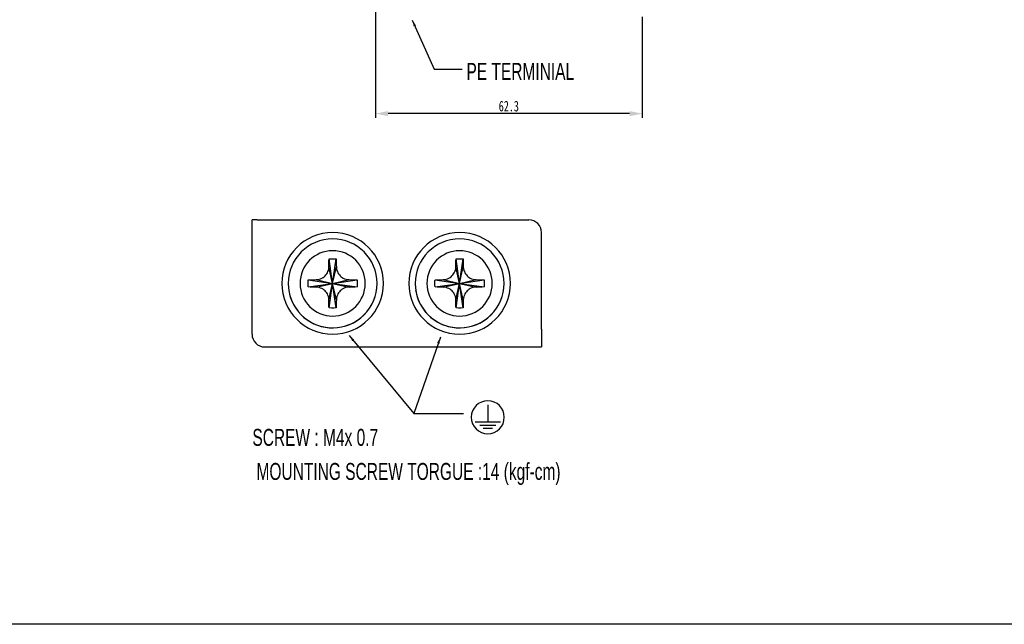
# Model space of a CAD drawing. Extents: x -1 to 1437, y 34 to 468.
# Tile 7 of 34: x 480 to 712, y 35 to 178. Entities that reach past the tile are written whole.
import ezdxf

# ---------------------------------------------------------------- set-up
doc = ezdxf.new("R2010")
doc.units = 0
doc.header["$LTSCALE"] = 23.1
doc.header["$MEASUREMENT"] = 0
doc.layers.get('0').update_dxf_attribs({"linetype": 'CONTINUOUS'})
doc.styles.get("Standard").update_dxf_attribs({"font": 'txt', "width": 0.7})
doc.dimstyles.get("Standard").update_dxf_attribs({"dimtxt": 2.5, "dimasz": 1.5, "dimexe": 0.18, "dimexo": 0.0625, "dimgap": 0.09, "dimtad": 1, "dimdsep": 46, "dimtxsty": 'Standard', "dimblk": '_FILLED', "dimblk1": '_FILLED', "dimblk2": '_FILLED', "dimcen": 0.09, "dimadec": 0, "dimazin": 0, "dimtol": 1, "dimtp": 0.01, "dimtm": 0.01, "dimtfac": 1, "dimtofl": 0, "dimtmove": 0, "dimatfit": 3, "dimldrblk": '_FILLED', "dimfxl": 0, "dimtolj": 1, "dimarcsym": 0})

# ---------------------------------------------------------------- blocks, each defined once
blk = doc.blocks.new('_FILLED')
at = {"color": 0, "linetype": 'ByBlock'}
blk.add_solid([(0, 0), (-1, 0.2), (-1, -0.2)], dxfattribs=at)
blk = doc.blocks.new('*D82')
at = {"color": 0, "lineweight": -2}
for p, q in [((563.67, 182.13), (563.67, 154.62)), ((626.74, 178.5), (626.74, 154.62)), ((623.74, 155.62), (566.67, 155.62))]:
    blk.add_line(p, q, dxfattribs=at)
at = {"color": 0, "lineweight": -2, "xscale": 3, "yscale": 3, "zscale": 3, "rotation": 180}
blk.add_blockref('_FILLED', (563.67, 155.62), dxfattribs=at)
at = {"color": 0, "lineweight": -2, "xscale": 3, "yscale": 3, "zscale": 3}
blk.add_blockref('_FILLED', (626.74, 155.62), dxfattribs=at)
at = {"color": 0, "insert": (595.2, 157.37), "char_height": 2.5, "attachment_point": 5}
blk.add_mtext('\\A1;62.3', dxfattribs=at)

msp = doc.modelspace()

# ---------------------------------------------------------------- linework, layer by layer
at = {"color": 0, "linetype": 'Continuous'}
for p, q in [((534.52, 103.54), (534.52, 130.54)), ((534.63, 130.54), (534.52, 130.54)), ((535.71, 130.54), (534.63, 130.54)), ((535.71, 130.54), (538.71, 130.54)), ((538.71, 130.54), (599.92, 130.54)), ((602.92, 104.73), (602.92, 127.54)), ((553.57, 115.54), (552.72, 121.35)), ((553.57, 115.54), (554.42, 121.35)), ((583.57, 115.54), (582.72, 121.35)), ((583.57, 115.54), (584.42, 121.35)), ((553.57, 115.54), (552.69, 119.42)), ((553.57, 115.54), (554.45, 119.42)), ((583.57, 115.54), (582.69, 119.42)), ((583.57, 115.54), (584.45, 119.42)), ((547.76, 116.39), (553.57, 115.54)), ((549.69, 116.42), (553.57, 115.54)), ((553.57, 115.54), (557.45, 116.42)), ((553.57, 115.54), (559.39, 116.39)), ((577.76, 116.39), (583.57, 115.54)), ((579.69, 116.42), (583.57, 115.54)), ((583.57, 115.54), (587.45, 116.42)), ((583.57, 115.54), (589.39, 116.39)), ((547.76, 114.69), (553.57, 115.54)), ((549.69, 114.66), (553.57, 115.54)), ((552.69, 111.66), (553.57, 115.54)), ((552.72, 109.73), (553.57, 115.54)), ((553.57, 115.54), (557.45, 114.66)), ((553.57, 115.54), (559.39, 114.69)), ((554.45, 111.66), (553.57, 115.54)), ((554.42, 109.73), (553.57, 115.54)), ((577.76, 114.69), (583.57, 115.54)), ((579.69, 114.66), (583.57, 115.54)), ((582.69, 111.66), (583.57, 115.54)), ((582.72, 109.73), (583.57, 115.54)), ((583.57, 115.54), (589.39, 114.69)), ((584.45, 111.66), (583.57, 115.54)), ((583.57, 115.54), (587.45, 114.66)), ((584.42, 109.73), (583.57, 115.54)), ((602.92, 104.73), (602.92, 101.73)), ((537.52, 100.54), (571.32, 100.54)), ((571.42, 100.54), (572.92, 100.54)), ((571.42, 100.54), (572.15, 100.54)), ((572.15, 100.54), (572.92, 100.54)), ((572.92, 100.54), (602.92, 100.54)), ((572.92, 100.54), (602.92, 100.54)), ((602.92, 101.73), (602.92, 100.54)), ((590.23, 86.88), (590.23, 82.83)), ((587.23, 82.83), (593.23, 82.83)), ((588.35, 82.08), (592.1, 82.08)), ((589.1, 81.33), (591.35, 81.33))]:
    msp.add_line(p, q, dxfattribs=at)
at = {"color": 7}
msp.add_line((944.91, 35.06), (471.83, 35.06), dxfattribs=at)
at = {"color": 0, "linetype": 'Continuous'}
for points in [[(552.69, 119.42), (552.7, 119.89), (552.71, 120.38), (552.71, 120.88), (552.72, 121.35)], [(552.72, 121.35), (553.29, 121.36), (553.86, 121.36), (554.42, 121.35)], [(554.42, 121.35), (554.43, 120.88), (554.44, 120.39), (554.44, 119.89), (554.45, 119.42)], [(582.69, 119.42), (582.7, 119.89), (582.71, 120.38), (582.71, 120.88), (582.72, 121.35)], [(582.72, 121.35), (583.29, 121.36), (583.86, 121.36), (584.42, 121.35)], [(584.42, 121.35), (584.43, 120.88), (584.44, 120.39), (584.44, 119.89), (584.45, 119.42)], [(549.69, 116.42), (550.04, 116.44), (550.39, 116.51), (550.73, 116.62), (551.04, 116.77), (551.31, 116.93), (551.55, 117.11), (551.77, 117.31), (551.98, 117.53), (552.16, 117.77), (552.32, 118.03), (552.46, 118.31), (552.57, 118.62), (552.66, 118.99), (552.69, 119.42)], [(554.45, 119.42), (554.49, 118.99), (554.57, 118.62), (554.69, 118.31), (554.82, 118.03), (554.98, 117.78), (555.16, 117.54), (555.37, 117.31), (555.59, 117.11), (555.83, 116.93), (556.09, 116.77), (556.41, 116.63), (556.75, 116.51), (557.11, 116.44), (557.45, 116.42)], [(579.69, 116.42), (580.04, 116.44), (580.39, 116.51), (580.73, 116.62), (581.04, 116.77), (581.31, 116.93), (581.55, 117.11), (581.77, 117.31), (581.98, 117.53), (582.16, 117.77), (582.32, 118.03), (582.46, 118.31), (582.57, 118.62), (582.66, 118.99), (582.69, 119.42)], [(584.45, 119.42), (584.49, 118.99), (584.57, 118.62), (584.69, 118.31), (584.82, 118.03), (584.98, 117.78), (585.16, 117.54), (585.37, 117.31), (585.59, 117.11), (585.83, 116.93), (586.09, 116.77), (586.41, 116.63), (586.75, 116.51), (587.11, 116.44), (587.45, 116.42)], [(547.75, 115.54), (547.75, 115.82), (547.75, 116.11), (547.76, 116.39)], [(547.76, 116.39), (548.23, 116.4), (548.73, 116.41), (549.22, 116.41), (549.69, 116.42)], [(557.45, 116.42), (557.92, 116.41), (558.42, 116.41), (558.91, 116.4), (559.39, 116.39)], [(559.39, 116.39), (559.39, 116.11), (559.39, 115.82), (559.39, 115.54)], [(577.75, 115.54), (577.75, 115.82), (577.75, 116.11), (577.76, 116.39)], [(577.76, 116.39), (578.23, 116.4), (578.73, 116.41), (579.22, 116.41), (579.69, 116.42)], [(587.45, 116.42), (587.92, 116.41), (588.42, 116.41), (588.91, 116.4), (589.39, 116.39)], [(589.39, 116.39), (589.39, 116.11), (589.39, 115.82), (589.39, 115.54)], [(547.76, 114.69), (547.75, 114.97), (547.75, 115.26), (547.75, 115.54)], [(549.69, 114.66), (549.22, 114.67), (548.73, 114.67), (548.23, 114.68), (547.76, 114.69)], [(552.69, 111.66), (552.66, 112.09), (552.57, 112.46), (552.46, 112.77), (552.32, 113.05), (552.17, 113.3), (551.98, 113.55), (551.78, 113.77), (551.55, 113.97), (551.32, 114.15), (551.05, 114.31), (550.74, 114.45), (550.39, 114.57), (550.04, 114.64), (549.69, 114.66)], [(557.45, 114.66), (557.11, 114.64), (556.76, 114.57), (556.42, 114.46), (556.1, 114.31), (555.83, 114.15), (555.6, 113.97), (555.37, 113.77), (555.16, 113.55), (554.98, 113.31), (554.82, 113.05), (554.69, 112.77), (554.57, 112.46), (554.49, 112.09), (554.45, 111.66)], [(559.39, 114.69), (558.91, 114.68), (558.42, 114.67), (557.93, 114.67), (557.45, 114.66)], [(559.39, 115.54), (559.39, 115.26), (559.39, 114.97), (559.39, 114.69)], [(577.76, 114.69), (577.75, 114.97), (577.75, 115.26), (577.75, 115.54)], [(579.69, 114.66), (579.22, 114.67), (578.73, 114.67), (578.23, 114.68), (577.76, 114.69)], [(582.69, 111.66), (582.66, 112.09), (582.57, 112.46), (582.46, 112.77), (582.32, 113.05), (582.17, 113.3), (581.98, 113.55), (581.78, 113.77), (581.55, 113.97), (581.32, 114.15), (581.05, 114.31), (580.74, 114.45), (580.39, 114.57), (580.04, 114.64), (579.69, 114.66)], [(587.45, 114.66), (587.11, 114.64), (586.76, 114.57), (586.42, 114.46), (586.1, 114.31), (585.83, 114.15), (585.6, 113.97), (585.37, 113.77), (585.16, 113.55), (584.98, 113.31), (584.82, 113.05), (584.69, 112.77), (584.57, 112.46), (584.49, 112.09), (584.45, 111.66)], [(589.39, 114.69), (588.91, 114.68), (588.42, 114.67), (587.93, 114.67), (587.45, 114.66)], [(589.39, 115.54), (589.39, 115.26), (589.39, 114.97), (589.39, 114.69)], [(552.72, 109.73), (552.71, 110.2), (552.71, 110.69), (552.7, 111.19), (552.69, 111.66)], [(554.42, 109.73), (553.86, 109.72), (553.29, 109.72), (552.72, 109.73)], [(554.45, 111.66), (554.44, 111.19), (554.44, 110.7), (554.43, 110.2), (554.42, 109.73)], [(582.72, 109.73), (582.71, 110.2), (582.71, 110.69), (582.7, 111.19), (582.69, 111.66)], [(584.42, 109.73), (583.86, 109.72), (583.29, 109.72), (582.72, 109.73)], [(584.45, 111.66), (584.44, 111.19), (584.44, 110.7), (584.43, 110.2), (584.42, 109.73)], [(571.32, 100.54), (571.36, 100.54), (571.39, 100.54), (571.42, 100.54)]]:
    msp.add_lwpolyline(points, dxfattribs=at)
for centre, radius, start, end in [((599.92, 127.54), 3, 0, 90), ((553.57, 115.54), 12, 0, 180), ((553.57, 115.54), 10.5, 0, 180), ((583.57, 115.54), 12, 0, 180), ((583.57, 115.54), 10.5, 0, 180), ((553.57, 115.54), 7.71, 0, 180), ((583.57, 115.54), 7.71, 0, 180), ((553.57, 115.54), 12, 180, 0), ((553.57, 115.54), 10.5, 180, 0), ((553.57, 115.54), 10.5, 188.5636, 353.4963), ((553.57, 115.54), 7.71, 180, 0), ((583.57, 115.54), 12, 180, 0), ((583.57, 115.54), 10.5, 180, 0), ((583.57, 115.54), 10.5, 188.5636, 353.4963), ((583.57, 115.54), 7.71, 180, 0), ((537.52, 103.54), 3, 180, 269.999), ((590.23, 83.94), 3.9, 0, 180), ((590.23, 83.94), 3.9, 180, 0)]:
    msp.add_arc(centre, radius, start, end, dxfattribs=at)

# ---------------------------------------------------------------- texts
at = {"color": 0, "linetype": 'Continuous', "char_height": 4, "attachment_point": 1}
for s, insert, width in [('{\\f新細明體|b0|i0|c136|p18;PE TERMINIAL}', (585.19, 167.58), 60), ('{\\f@新細明體|b0|i0|c136|p18;SCREW : M4x 0.7}', (534.61, 81.19), 47.6028)]:
    msp.add_mtext(s, dxfattribs=dict(at, insert=insert, width=width))
at = {"color": 0, "linetype": 'Continuous', "insert": (535.58, 73.15), "char_height": 4, "attachment_point": 1}
msp.add_mtext('{\\f@新細明體|b0|i0|c136|p18;MOUNTING SCREW TORGUE :14 (kgf-cm)}', dxfattribs=at)

# ---------------------------------------------------------------- dimensions: what is measured, and where the dimension line sits
at = {"color": 0}
dim = msp.add_linear_dim(base=(563.67, 155.62), p1=(626.74, 179.5), p2=(563.67, 183.13), text='62.3', dimstyle='Standard', override={"dimasz": 3, "dimexe": 1, "dimexo": 1, "dimgap": 0.5, "dimdec": 1, "dimzin": 0, "dimcen": 3, "dimtol": 0, "dimtdec": 1, "dimtmove": 1, "dimtzin": 0}, dxfattribs=at)
dim.commit()
dim.dimension.update_dxf_attribs({"geometry": '*D82', "text_midpoint": (595.2, 157.37)})

# ---------------------------------------------------------------- leaders
at = {"color": 0, "linetype": 'Continuous', "annotation_type": 0, "has_hookline": 1, "hookline_direction": 0, "text_width": 27.07}
msp.add_leader([(572.38, 177.71), (577.52, 166.08), (584.19, 166.08)], dimstyle='Standard', override={"dimgap": 1, "dimtad": 0}, dxfattribs=at)
at = {"color": 0, "linetype": 'Continuous'}
for points in [[(557.5, 103.22), (572.77, 84.83), (584.51, 84.83)], [(579.03, 102.82), (572.77, 84.83)]]:
    msp.add_leader(points, dimstyle='Standard', override={"dimgap": 1, "dimtad": 0}, dxfattribs=at)

doc.saveas('drawing.dxf')
